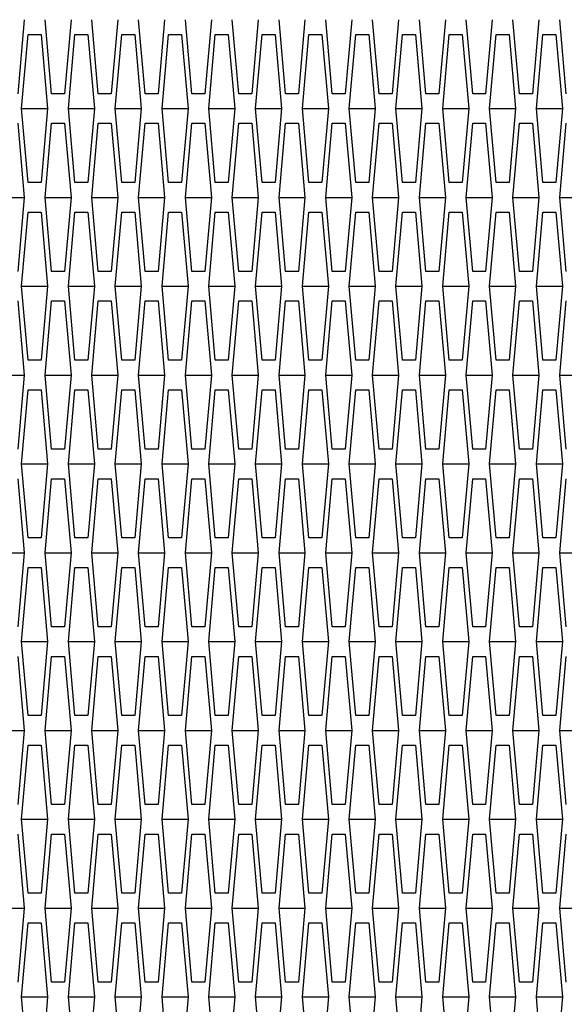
# Model space of a CAD drawing. Header units: millimetres. Extents: x 0 to 420, y 0 to 297.
# Tile 234 of 256: x 227.27 to 229.11, y 211.3 to 214.62. Entities that reach past the tile are written whole.
import ezdxf

# ---------------------------------------------------------------- set-up
doc = ezdxf.new("R2010")
doc.units = ezdxf.units.MM
doc.header["$LTSCALE"] = 23.1
doc.layers.get('0').update_dxf_attribs({"linetype": 'CONTINUOUS'})
doc.layers.add('DIM_PILOTEES', color=7, linetype='CONTINUOUS')
doc.styles.add('TEXTSTYLE_2', font='txt', dxfattribs={"width": 0.97619})
doc.styles.add('TEXTSTYLE_3', font='txt', dxfattribs={"width": 1.071429})
doc.styles.add('TEXTSTYLE_6', font='txt', dxfattribs={"width": 1.178571})
doc.dimstyles.new('DIMSTYLE_1', dxfattribs={"dimtxt": 2.5, "dimasz": 0.1875, "dimexe": 0.125, "dimexo": 0.0625, "dimgap": 1.25, "dimtad": 0, "dimtih": 1, "dimtoh": 1, "dimdsep": 46, "dimtxsty": 'TEXTSTYLE_2', "dimblk": '_FILLED', "dimblk1": '_FILLED', "dimblk2": '_FILLED', "dimcen": 0.09, "dimazin": 2, "dimtfac": 1, "dimtofl": 0, "dimtmove": 0, "dimatfit": 3, "dimldrblk": '_FILLED', "dimfxl": 1, "dimtolj": 1, "dimarcsym": 0})
doc.dimstyles.new('DIMSTYLE_2', dxfattribs={"dimtxt": 2.5, "dimasz": 0.1875, "dimexe": 0.125, "dimexo": 0.0625, "dimgap": 1.25, "dimtad": 0, "dimtih": 1, "dimtoh": 1, "dimdsep": 46, "dimtxsty": 'TEXTSTYLE_3', "dimblk": '_FILLED', "dimblk1": '_FILLED', "dimblk2": '_FILLED', "dimcen": 0.09, "dimazin": 2, "dimtfac": 1, "dimtofl": 0, "dimtmove": 0, "dimatfit": 3, "dimldrblk": '_FILLED', "dimfxl": 1, "dimtolj": 1, "dimarcsym": 0})
doc.dimstyles.new('DIMSTYLE_5', dxfattribs={"dimtxt": 2.5, "dimasz": 0.1875, "dimexe": 0.125, "dimexo": 0.0625, "dimgap": 1.25, "dimtad": 0, "dimtih": 1, "dimtoh": 1, "dimdsep": 46, "dimtxsty": 'TEXTSTYLE_6', "dimblk": '_FILLED', "dimblk1": '_FILLED', "dimblk2": '_FILLED', "dimcen": 0.09, "dimazin": 2, "dimtfac": 1, "dimtofl": 0, "dimtmove": 0, "dimatfit": 3, "dimldrblk": '_FILLED', "dimfxl": 1, "dimtolj": 1, "dimarcsym": 0})

# ---------------------------------------------------------------- blocks, each defined once
blk = doc.blocks.new('_FILLED')
at = {"color": 0, "linetype": 'BYBLOCK'}
blk.add_solid([(0, 0), (-1, 0.167), (-1, -0.167)], dxfattribs=at)
blk = doc.blocks.new('*D0')
at = {"layer": 'DIM_PILOTEES', "color": 2, "linetype": 'CONTINUOUS'}
for p, q in [((218.8808, 254.2086), (215.0951, 254.2086)), ((215.2201, 254.2086), (215.2201, 191.7537)), ((273.8528, 254.2086), (218.8808, 254.2086)), ((215.2201, 129.4471), (215.2201, 186.7537)), ((218.8808, 129.4471), (215.0951, 129.4471)), ((273.8782, 129.4471), (218.8808, 129.4471))]:
    blk.add_line(p, q, dxfattribs=at)
at = {"layer": 'DIM_PILOTEES', "color": 2, "linetype": 'CONTINUOUS', "xscale": 0.1875, "yscale": 0.1875, "zscale": 0.1875}
for p, rotation in [((215.2201, 254.2086), 90), ((215.2201, 129.4471), 270)]:
    blk.add_blockref('_FILLED', p, dxfattribs=dict(at, rotation=rotation))
at = {"layer": 'DIM_PILOTEES', "color": 2, "linetype": 'CONTINUOUS', "insert": (215.2201, 190.5037), "char_height": 2.5, "width": 10.982143, "attachment_point": 2, "line_spacing_factor": 0.9, "style": 'TEXTSTYLE_2'}
blk.add_mtext('{\\ftxt;\\W0.0001;\\H0.0001;\\~}{\\ftxt;\\W2.9285714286;\\H2.5; }{\\ftxt;\\W0.0001;\\H0.0001;\\~}', dxfattribs=at)
blk = doc.blocks.new('*D1')
at = {"layer": 'DIM_PILOTEES', "color": 2, "linetype": 'CONTINUOUS'}
for p, q in [((226.3883, 264.6125), (226.3883, 265.9875)), ((243.2945, 264.6125), (243.2945, 265.9875)), ((226.3883, 265.8625), (225.8883, 265.8625)), ((243.2945, 265.8625), (243.7945, 265.8625)), ((226.3883, 206.2157), (226.3883, 264.6125)), ((243.2945, 226.5584), (243.2945, 264.6125))]:
    blk.add_line(p, q, dxfattribs=at)
at = {"layer": 'DIM_PILOTEES', "color": 2, "linetype": 'CONTINUOUS', "xscale": 0.1875, "yscale": 0.1875, "zscale": 0.1875}
blk.add_blockref('_FILLED', (226.3883, 265.8625), dxfattribs=at)
at = {"layer": 'DIM_PILOTEES', "color": 2, "linetype": 'CONTINUOUS', "xscale": 0.1875, "yscale": 0.1875, "zscale": 0.1875, "rotation": 180}
blk.add_blockref('_FILLED', (243.2945, 265.8625), dxfattribs=at)
at = {"layer": 'DIM_PILOTEES', "color": 2, "linetype": 'CONTINUOUS', "insert": (235.5503, 267.1125), "char_height": 2.5, "width": 8.035714, "attachment_point": 2, "line_spacing_factor": 0.9, "style": 'TEXTSTYLE_3'}
blk.add_mtext('{\\ftxt;\\W0.0001;\\H0.0001;\\~}{\\ftxt;\\W2.1428571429;\\H2.5; }{\\ftxt;\\W0.0001;\\H0.0001;\\~}', dxfattribs=at)
blk = doc.blocks.new('*D8')
at = {"layer": 'DIM_PILOTEES', "color": 2, "linetype": 'CONTINUOUS'}
for p, q in [((226.3883, 276.7141), (226.3883, 278.0891)), ((276.2211, 276.7141), (276.2211, 278.0891)), ((226.3883, 277.9641), (248.9616, 277.9641)), ((276.2211, 277.9641), (257.3545, 277.9641)), ((226.3883, 206.2157), (226.3883, 276.7141)), ((276.2211, 241.6204), (276.2211, 276.7141))]:
    blk.add_line(p, q, dxfattribs=at)
at = {"layer": 'DIM_PILOTEES', "color": 2, "linetype": 'CONTINUOUS', "xscale": 0.1875, "yscale": 0.1875, "zscale": 0.1875, "rotation": 180}
blk.add_blockref('_FILLED', (226.3883, 277.9641), dxfattribs=at)
at = {"layer": 'DIM_PILOTEES', "color": 2, "linetype": 'CONTINUOUS', "xscale": 0.1875, "yscale": 0.1875, "zscale": 0.1875}
blk.add_blockref('_FILLED', (276.2211, 277.9641), dxfattribs=at)
at = {"layer": 'DIM_PILOTEES', "color": 2, "linetype": 'CONTINUOUS', "insert": (253.158, 279.2141), "char_height": 2.5, "width": 8.839286, "attachment_point": 2, "line_spacing_factor": 0.9, "style": 'TEXTSTYLE_6'}
blk.add_mtext('{\\ftxt;\\W0.0001;\\H0.0001;\\~}{\\ftxt;\\W2.3571428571;\\H2.5; }{\\ftxt;\\W0.0001;\\H0.0001;\\~}', dxfattribs=at)

msp = doc.modelspace()

# ---------------------------------------------------------------- linework, layer by layer
at = {"color": 3, "linetype": 'CONTINUOUS'}
for p, q in [((227.2878, 214.622), (227.2658, 214.372)), ((227.38, 214.372), (227.358, 214.622)), ((227.4459, 214.622), (227.4239, 214.372)), ((227.5381, 214.372), (227.5161, 214.622)), ((227.604, 214.622), (227.582, 214.372)), ((227.6962, 214.372), (227.6742, 214.622)), ((227.7621, 214.622), (227.7401, 214.372)), ((227.8543, 214.372), (227.8323, 214.622)), ((227.9201, 214.622), (227.8982, 214.372)), ((228.0124, 214.372), (227.9904, 214.622)), ((228.0782, 214.622), (228.0563, 214.372)), ((228.1705, 214.372), (228.1485, 214.622)), ((228.2363, 214.622), (228.2144, 214.372)), ((228.3286, 214.372), (228.3066, 214.622)), ((228.3944, 214.622), (228.3725, 214.372)), ((228.4866, 214.372), (228.4647, 214.622)), ((228.5525, 214.622), (228.5306, 214.372)), ((228.6447, 214.372), (228.6228, 214.622)), ((228.7106, 214.622), (228.6886, 214.372)), ((228.8028, 214.372), (228.7809, 214.622)), ((228.8687, 214.622), (228.8467, 214.372)), ((228.9609, 214.372), (228.939, 214.622)), ((229.0268, 214.622), (229.0048, 214.372)), ((229.119, 214.372), (229.097, 214.622)), ((227.279, 214.322), (227.301, 214.572)), ((227.301, 214.572), (227.3449, 214.572)), ((227.3449, 214.572), (227.3668, 214.322)), ((227.4371, 214.322), (227.459, 214.572)), ((227.459, 214.572), (227.503, 214.572)), ((227.503, 214.572), (227.5249, 214.322)), ((227.5952, 214.322), (227.6171, 214.572)), ((227.6171, 214.572), (227.6611, 214.572)), ((227.6611, 214.572), (227.683, 214.322)), ((227.7533, 214.322), (227.7752, 214.572)), ((227.7752, 214.572), (227.8191, 214.572)), ((227.8191, 214.572), (227.8411, 214.322)), ((227.9114, 214.322), (227.9333, 214.572)), ((227.9333, 214.572), (227.9772, 214.572)), ((227.9772, 214.572), (227.9992, 214.322)), ((228.0695, 214.322), (228.0914, 214.572)), ((228.0914, 214.572), (228.1353, 214.572)), ((228.1353, 214.572), (228.1573, 214.322)), ((228.2275, 214.322), (228.2495, 214.572)), ((228.2495, 214.572), (228.2934, 214.572)), ((228.2934, 214.572), (228.3154, 214.322)), ((228.3856, 214.322), (228.4076, 214.572)), ((228.4076, 214.572), (228.4515, 214.572)), ((228.4515, 214.572), (228.4735, 214.322)), ((228.5437, 214.322), (228.5657, 214.572)), ((228.5657, 214.572), (228.6096, 214.572)), ((228.6096, 214.572), (228.6316, 214.322)), ((228.7018, 214.322), (228.7238, 214.572)), ((228.7238, 214.572), (228.7677, 214.572)), ((228.7677, 214.572), (228.7897, 214.322)), ((228.8599, 214.322), (228.8819, 214.572)), ((228.8819, 214.572), (228.9258, 214.572)), ((228.9258, 214.572), (228.9477, 214.322)), ((229.018, 214.322), (229.04, 214.572)), ((229.04, 214.572), (229.0839, 214.572)), ((229.0839, 214.572), (229.1058, 214.322)), ((227.4239, 214.372), (227.38, 214.372)), ((227.582, 214.372), (227.5381, 214.372)), ((227.7401, 214.372), (227.6962, 214.372)), ((227.8982, 214.372), (227.8543, 214.372)), ((228.0563, 214.372), (228.0124, 214.372)), ((228.2144, 214.372), (228.1705, 214.372)), ((228.3725, 214.372), (228.3286, 214.372)), ((228.5306, 214.372), (228.4866, 214.372)), ((228.6886, 214.372), (228.6447, 214.372)), ((228.8467, 214.372), (228.8028, 214.372)), ((229.0048, 214.372), (228.9609, 214.372)), ((227.301, 214.072), (227.279, 214.322)), ((227.3668, 214.322), (227.3449, 214.072)), ((227.459, 214.072), (227.4371, 214.322)), ((227.5249, 214.322), (227.503, 214.072)), ((227.6171, 214.072), (227.5952, 214.322)), ((227.683, 214.322), (227.6611, 214.072)), ((227.7752, 214.072), (227.7533, 214.322)), ((227.8411, 214.322), (227.8191, 214.072)), ((227.9333, 214.072), (227.9114, 214.322)), ((227.9992, 214.322), (227.9772, 214.072)), ((228.0914, 214.072), (228.0695, 214.322)), ((228.1573, 214.322), (228.1353, 214.072)), ((228.2495, 214.072), (228.2275, 214.322)), ((228.3154, 214.322), (228.2934, 214.072)), ((228.4076, 214.072), (228.3856, 214.322)), ((228.4735, 214.322), (228.4515, 214.072)), ((228.5657, 214.072), (228.5437, 214.322)), ((228.6316, 214.322), (228.6096, 214.072)), ((228.7238, 214.072), (228.7018, 214.322)), ((228.7897, 214.322), (228.7677, 214.072)), ((228.8819, 214.072), (228.8599, 214.322)), ((228.9477, 214.322), (228.9258, 214.072)), ((229.04, 214.072), (229.018, 214.322)), ((229.1058, 214.322), (229.0839, 214.072)), ((227.2658, 214.272), (227.2878, 214.022)), ((227.358, 214.022), (227.38, 214.272)), ((227.38, 214.272), (227.4239, 214.272)), ((227.4239, 214.272), (227.4459, 214.022)), ((227.5161, 214.022), (227.5381, 214.272)), ((227.5381, 214.272), (227.582, 214.272)), ((227.582, 214.272), (227.604, 214.022)), ((227.6742, 214.022), (227.6962, 214.272)), ((227.6962, 214.272), (227.7401, 214.272)), ((227.7401, 214.272), (227.7621, 214.022)), ((227.8323, 214.022), (227.8543, 214.272)), ((227.8543, 214.272), (227.8982, 214.272)), ((227.8982, 214.272), (227.9201, 214.022)), ((227.9904, 214.022), (228.0124, 214.272)), ((228.0124, 214.272), (228.0563, 214.272)), ((228.0563, 214.272), (228.0782, 214.022)), ((228.1485, 214.022), (228.1705, 214.272)), ((228.1705, 214.272), (228.2144, 214.272)), ((228.2144, 214.272), (228.2363, 214.022)), ((228.3066, 214.022), (228.3286, 214.272)), ((228.3286, 214.272), (228.3725, 214.272)), ((228.3725, 214.272), (228.3944, 214.022)), ((228.4647, 214.022), (228.4866, 214.272)), ((228.4866, 214.272), (228.5306, 214.272)), ((228.5306, 214.272), (228.5525, 214.022)), ((228.6228, 214.022), (228.6447, 214.272)), ((228.6447, 214.272), (228.6886, 214.272)), ((228.6886, 214.272), (228.7106, 214.022)), ((228.7809, 214.022), (228.8028, 214.272)), ((228.8028, 214.272), (228.8467, 214.272)), ((228.8467, 214.272), (228.8687, 214.022)), ((228.939, 214.022), (228.9609, 214.272)), ((228.9609, 214.272), (229.0048, 214.272)), ((229.0048, 214.272), (229.0268, 214.022)), ((229.097, 214.022), (229.119, 214.272)), ((227.3449, 214.072), (227.301, 214.072)), ((227.503, 214.072), (227.459, 214.072)), ((227.6611, 214.072), (227.6171, 214.072)), ((227.8191, 214.072), (227.7752, 214.072)), ((227.9772, 214.072), (227.9333, 214.072)), ((228.1353, 214.072), (228.0914, 214.072)), ((228.2934, 214.072), (228.2495, 214.072)), ((228.4515, 214.072), (228.4076, 214.072)), ((228.6096, 214.072), (228.5657, 214.072)), ((228.7677, 214.072), (228.7238, 214.072)), ((228.9258, 214.072), (228.8819, 214.072)), ((229.0839, 214.072), (229.04, 214.072)), ((227.2878, 214.022), (227.2658, 213.772)), ((227.38, 213.772), (227.358, 214.022)), ((227.4459, 214.022), (227.4239, 213.772)), ((227.5381, 213.772), (227.5161, 214.022)), ((227.604, 214.022), (227.582, 213.772)), ((227.6962, 213.772), (227.6742, 214.022)), ((227.7621, 214.022), (227.7401, 213.772)), ((227.8543, 213.772), (227.8323, 214.022)), ((227.9201, 214.022), (227.8982, 213.772)), ((228.0124, 213.772), (227.9904, 214.022)), ((228.0782, 214.022), (228.0563, 213.772)), ((228.1705, 213.772), (228.1485, 214.022)), ((228.2363, 214.022), (228.2144, 213.772)), ((228.3286, 213.772), (228.3066, 214.022)), ((228.3944, 214.022), (228.3725, 213.772)), ((228.4866, 213.772), (228.4647, 214.022)), ((228.5525, 214.022), (228.5306, 213.772)), ((228.6447, 213.772), (228.6228, 214.022)), ((228.7106, 214.022), (228.6886, 213.772)), ((228.8028, 213.772), (228.7809, 214.022)), ((228.8687, 214.022), (228.8467, 213.772)), ((228.9609, 213.772), (228.939, 214.022)), ((229.0268, 214.022), (229.0048, 213.772)), ((229.119, 213.772), (229.097, 214.022)), ((227.279, 213.722), (227.301, 213.972)), ((227.301, 213.972), (227.3449, 213.972)), ((227.3449, 213.972), (227.3668, 213.722)), ((227.4371, 213.722), (227.459, 213.972)), ((227.459, 213.972), (227.503, 213.972)), ((227.503, 213.972), (227.5249, 213.722)), ((227.5952, 213.722), (227.6171, 213.972)), ((227.6171, 213.972), (227.6611, 213.972)), ((227.6611, 213.972), (227.683, 213.722)), ((227.7533, 213.722), (227.7752, 213.972)), ((227.7752, 213.972), (227.8191, 213.972)), ((227.8191, 213.972), (227.8411, 213.722)), ((227.9114, 213.722), (227.9333, 213.972)), ((227.9333, 213.972), (227.9772, 213.972)), ((227.9772, 213.972), (227.9992, 213.722)), ((228.0695, 213.722), (228.0914, 213.972)), ((228.0914, 213.972), (228.1353, 213.972)), ((228.1353, 213.972), (228.1573, 213.722)), ((228.2275, 213.722), (228.2495, 213.972)), ((228.2495, 213.972), (228.2934, 213.972)), ((228.2934, 213.972), (228.3154, 213.722)), ((228.3856, 213.722), (228.4076, 213.972)), ((228.4076, 213.972), (228.4515, 213.972)), ((228.4515, 213.972), (228.4735, 213.722)), ((228.5437, 213.722), (228.5657, 213.972)), ((228.5657, 213.972), (228.6096, 213.972)), ((228.6096, 213.972), (228.6316, 213.722)), ((228.7018, 213.722), (228.7238, 213.972)), ((228.7238, 213.972), (228.7677, 213.972)), ((228.7677, 213.972), (228.7897, 213.722)), ((228.8599, 213.722), (228.8819, 213.972)), ((228.8819, 213.972), (228.9258, 213.972)), ((228.9258, 213.972), (228.9477, 213.722)), ((229.018, 213.722), (229.04, 213.972)), ((229.04, 213.972), (229.0839, 213.972)), ((229.0839, 213.972), (229.1058, 213.722)), ((227.4239, 213.772), (227.38, 213.772)), ((227.582, 213.772), (227.5381, 213.772)), ((227.7401, 213.772), (227.6962, 213.772)), ((227.8982, 213.772), (227.8543, 213.772)), ((228.0563, 213.772), (228.0124, 213.772)), ((228.2144, 213.772), (228.1705, 213.772)), ((228.3725, 213.772), (228.3286, 213.772)), ((228.5306, 213.772), (228.4866, 213.772)), ((228.6886, 213.772), (228.6447, 213.772)), ((228.8467, 213.772), (228.8028, 213.772)), ((229.0048, 213.772), (228.9609, 213.772)), ((227.301, 213.472), (227.279, 213.722)), ((227.3668, 213.722), (227.3449, 213.472)), ((227.459, 213.472), (227.4371, 213.722)), ((227.5249, 213.722), (227.503, 213.472)), ((227.6171, 213.472), (227.5952, 213.722)), ((227.683, 213.722), (227.6611, 213.472)), ((227.7752, 213.472), (227.7533, 213.722)), ((227.8411, 213.722), (227.8191, 213.472)), ((227.9333, 213.472), (227.9114, 213.722)), ((227.9992, 213.722), (227.9772, 213.472)), ((228.0914, 213.472), (228.0695, 213.722)), ((228.1573, 213.722), (228.1353, 213.472)), ((228.2495, 213.472), (228.2275, 213.722)), ((228.3154, 213.722), (228.2934, 213.472)), ((228.4076, 213.472), (228.3856, 213.722)), ((228.4735, 213.722), (228.4515, 213.472)), ((228.5657, 213.472), (228.5437, 213.722)), ((228.6316, 213.722), (228.6096, 213.472)), ((228.7238, 213.472), (228.7018, 213.722)), ((228.7897, 213.722), (228.7677, 213.472)), ((228.8819, 213.472), (228.8599, 213.722)), ((228.9477, 213.722), (228.9258, 213.472)), ((229.04, 213.472), (229.018, 213.722)), ((229.1058, 213.722), (229.0839, 213.472)), ((227.2658, 213.672), (227.2878, 213.422)), ((227.358, 213.422), (227.38, 213.672)), ((227.38, 213.672), (227.4239, 213.672)), ((227.4239, 213.672), (227.4459, 213.422)), ((227.5161, 213.422), (227.5381, 213.672)), ((227.5381, 213.672), (227.582, 213.672)), ((227.582, 213.672), (227.604, 213.422)), ((227.6742, 213.422), (227.6962, 213.672)), ((227.6962, 213.672), (227.7401, 213.672)), ((227.7401, 213.672), (227.7621, 213.422)), ((227.8323, 213.422), (227.8543, 213.672)), ((227.8543, 213.672), (227.8982, 213.672)), ((227.8982, 213.672), (227.9201, 213.422)), ((227.9904, 213.422), (228.0124, 213.672)), ((228.0124, 213.672), (228.0563, 213.672)), ((228.0563, 213.672), (228.0782, 213.422)), ((228.1485, 213.422), (228.1705, 213.672)), ((228.1705, 213.672), (228.2144, 213.672)), ((228.2144, 213.672), (228.2363, 213.422)), ((228.3066, 213.422), (228.3286, 213.672)), ((228.3286, 213.672), (228.3725, 213.672)), ((228.3725, 213.672), (228.3944, 213.422)), ((228.4647, 213.422), (228.4866, 213.672)), ((228.4866, 213.672), (228.5306, 213.672)), ((228.5306, 213.672), (228.5525, 213.422)), ((228.6228, 213.422), (228.6447, 213.672)), ((228.6447, 213.672), (228.6886, 213.672)), ((228.6886, 213.672), (228.7106, 213.422)), ((228.7809, 213.422), (228.8028, 213.672)), ((228.8028, 213.672), (228.8467, 213.672)), ((228.8467, 213.672), (228.8687, 213.422)), ((228.939, 213.422), (228.9609, 213.672)), ((228.9609, 213.672), (229.0048, 213.672)), ((229.0048, 213.672), (229.0268, 213.422)), ((229.097, 213.422), (229.119, 213.672)), ((227.3449, 213.472), (227.301, 213.472)), ((227.503, 213.472), (227.459, 213.472)), ((227.6611, 213.472), (227.6171, 213.472)), ((227.8191, 213.472), (227.7752, 213.472)), ((227.9772, 213.472), (227.9333, 213.472)), ((228.1353, 213.472), (228.0914, 213.472)), ((228.2934, 213.472), (228.2495, 213.472)), ((228.4515, 213.472), (228.4076, 213.472)), ((228.6096, 213.472), (228.5657, 213.472)), ((228.7677, 213.472), (228.7238, 213.472)), ((228.9258, 213.472), (228.8819, 213.472)), ((229.0839, 213.472), (229.04, 213.472)), ((227.2878, 213.422), (227.2658, 213.172)), ((227.38, 213.172), (227.358, 213.422)), ((227.4459, 213.422), (227.4239, 213.172)), ((227.5381, 213.172), (227.5161, 213.422)), ((227.604, 213.422), (227.582, 213.172)), ((227.6962, 213.172), (227.6742, 213.422)), ((227.7621, 213.422), (227.7401, 213.172)), ((227.8543, 213.172), (227.8323, 213.422)), ((227.9201, 213.422), (227.8982, 213.172)), ((228.0124, 213.172), (227.9904, 213.422)), ((228.0782, 213.422), (228.0563, 213.172)), ((228.1705, 213.172), (228.1485, 213.422)), ((228.2363, 213.422), (228.2144, 213.172)), ((228.3286, 213.172), (228.3066, 213.422)), ((228.3944, 213.422), (228.3725, 213.172)), ((228.4866, 213.172), (228.4647, 213.422)), ((228.5525, 213.422), (228.5306, 213.172)), ((228.6447, 213.172), (228.6228, 213.422)), ((228.7106, 213.422), (228.6886, 213.172)), ((228.8028, 213.172), (228.7809, 213.422)), ((228.8687, 213.422), (228.8467, 213.172)), ((228.9609, 213.172), (228.939, 213.422)), ((229.0268, 213.422), (229.0048, 213.172)), ((229.119, 213.172), (229.097, 213.422)), ((227.279, 213.122), (227.301, 213.372)), ((227.301, 213.372), (227.3449, 213.372)), ((227.3449, 213.372), (227.3668, 213.122)), ((227.4371, 213.122), (227.459, 213.372)), ((227.459, 213.372), (227.503, 213.372)), ((227.503, 213.372), (227.5249, 213.122)), ((227.5952, 213.122), (227.6171, 213.372)), ((227.6171, 213.372), (227.6611, 213.372)), ((227.6611, 213.372), (227.683, 213.122)), ((227.7533, 213.122), (227.7752, 213.372)), ((227.7752, 213.372), (227.8191, 213.372)), ((227.8191, 213.372), (227.8411, 213.122)), ((227.9114, 213.122), (227.9333, 213.372)), ((227.9333, 213.372), (227.9772, 213.372)), ((227.9772, 213.372), (227.9992, 213.122)), ((228.0695, 213.122), (228.0914, 213.372)), ((228.0914, 213.372), (228.1353, 213.372)), ((228.1353, 213.372), (228.1573, 213.122)), ((228.2275, 213.122), (228.2495, 213.372)), ((228.2495, 213.372), (228.2934, 213.372)), ((228.2934, 213.372), (228.3154, 213.122)), ((228.3856, 213.122), (228.4076, 213.372)), ((228.4076, 213.372), (228.4515, 213.372)), ((228.4515, 213.372), (228.4735, 213.122)), ((228.5437, 213.122), (228.5657, 213.372)), ((228.5657, 213.372), (228.6096, 213.372)), ((228.6096, 213.372), (228.6316, 213.122)), ((228.7018, 213.122), (228.7238, 213.372)), ((228.7238, 213.372), (228.7677, 213.372)), ((228.7677, 213.372), (228.7897, 213.122)), ((228.8599, 213.122), (228.8819, 213.372)), ((228.8819, 213.372), (228.9258, 213.372)), ((228.9258, 213.372), (228.9477, 213.122)), ((229.018, 213.122), (229.04, 213.372)), ((229.04, 213.372), (229.0839, 213.372)), ((229.0839, 213.372), (229.1058, 213.122)), ((227.4239, 213.172), (227.38, 213.172)), ((227.582, 213.172), (227.5381, 213.172)), ((227.7401, 213.172), (227.6962, 213.172)), ((227.8982, 213.172), (227.8543, 213.172)), ((228.0563, 213.172), (228.0124, 213.172)), ((228.2144, 213.172), (228.1705, 213.172)), ((228.3725, 213.172), (228.3286, 213.172)), ((228.5306, 213.172), (228.4866, 213.172)), ((228.6886, 213.172), (228.6447, 213.172)), ((228.8467, 213.172), (228.8028, 213.172)), ((229.0048, 213.172), (228.9609, 213.172)), ((227.301, 212.872), (227.279, 213.122)), ((227.3668, 213.122), (227.3449, 212.872)), ((227.459, 212.872), (227.4371, 213.122)), ((227.5249, 213.122), (227.503, 212.872)), ((227.6171, 212.872), (227.5952, 213.122)), ((227.683, 213.122), (227.6611, 212.872)), ((227.7752, 212.872), (227.7533, 213.122)), ((227.8411, 213.122), (227.8191, 212.872)), ((227.9333, 212.872), (227.9114, 213.122)), ((227.9992, 213.122), (227.9772, 212.872)), ((228.0914, 212.872), (228.0695, 213.122)), ((228.1573, 213.122), (228.1353, 212.872)), ((228.2495, 212.872), (228.2275, 213.122)), ((228.3154, 213.122), (228.2934, 212.872)), ((228.4076, 212.872), (228.3856, 213.122)), ((228.4735, 213.122), (228.4515, 212.872)), ((228.5657, 212.872), (228.5437, 213.122)), ((228.6316, 213.122), (228.6096, 212.872)), ((228.7238, 212.872), (228.7018, 213.122)), ((228.7897, 213.122), (228.7677, 212.872)), ((228.8819, 212.872), (228.8599, 213.122)), ((228.9477, 213.122), (228.9258, 212.872)), ((229.04, 212.872), (229.018, 213.122)), ((229.1058, 213.122), (229.0839, 212.872)), ((227.2658, 213.072), (227.2878, 212.822)), ((227.358, 212.822), (227.38, 213.072)), ((227.38, 213.072), (227.4239, 213.072)), ((227.4239, 213.072), (227.4459, 212.822)), ((227.5161, 212.822), (227.5381, 213.072)), ((227.5381, 213.072), (227.582, 213.072)), ((227.582, 213.072), (227.604, 212.822)), ((227.6742, 212.822), (227.6962, 213.072)), ((227.6962, 213.072), (227.7401, 213.072)), ((227.7401, 213.072), (227.7621, 212.822)), ((227.8323, 212.822), (227.8543, 213.072)), ((227.8543, 213.072), (227.8982, 213.072)), ((227.8982, 213.072), (227.9201, 212.822)), ((227.9904, 212.822), (228.0124, 213.072)), ((228.0124, 213.072), (228.0563, 213.072)), ((228.0563, 213.072), (228.0782, 212.822)), ((228.1485, 212.822), (228.1705, 213.072)), ((228.1705, 213.072), (228.2144, 213.072)), ((228.2144, 213.072), (228.2363, 212.822)), ((228.3066, 212.822), (228.3286, 213.072)), ((228.3286, 213.072), (228.3725, 213.072)), ((228.3725, 213.072), (228.3944, 212.822)), ((228.4647, 212.822), (228.4866, 213.072)), ((228.4866, 213.072), (228.5306, 213.072)), ((228.5306, 213.072), (228.5525, 212.822)), ((228.6228, 212.822), (228.6447, 213.072)), ((228.6447, 213.072), (228.6886, 213.072)), ((228.6886, 213.072), (228.7106, 212.822)), ((228.7809, 212.822), (228.8028, 213.072)), ((228.8028, 213.072), (228.8467, 213.072)), ((228.8467, 213.072), (228.8687, 212.822)), ((228.939, 212.822), (228.9609, 213.072)), ((228.9609, 213.072), (229.0048, 213.072)), ((229.0048, 213.072), (229.0268, 212.822)), ((229.097, 212.822), (229.119, 213.072)), ((227.3449, 212.872), (227.301, 212.872)), ((227.503, 212.872), (227.459, 212.872)), ((227.6611, 212.872), (227.6171, 212.872)), ((227.8191, 212.872), (227.7752, 212.872)), ((227.9772, 212.872), (227.9333, 212.872)), ((228.1353, 212.872), (228.0914, 212.872)), ((228.2934, 212.872), (228.2495, 212.872)), ((228.4515, 212.872), (228.4076, 212.872)), ((228.6096, 212.872), (228.5657, 212.872)), ((228.7677, 212.872), (228.7238, 212.872)), ((228.9258, 212.872), (228.8819, 212.872)), ((229.0839, 212.872), (229.04, 212.872)), ((227.2878, 212.822), (227.2658, 212.572)), ((227.38, 212.572), (227.358, 212.822)), ((227.4459, 212.822), (227.4239, 212.572)), ((227.5381, 212.572), (227.5161, 212.822)), ((227.604, 212.822), (227.582, 212.572)), ((227.6962, 212.572), (227.6742, 212.822)), ((227.7621, 212.822), (227.7401, 212.572)), ((227.8543, 212.572), (227.8323, 212.822)), ((227.9201, 212.822), (227.8982, 212.572)), ((228.0124, 212.572), (227.9904, 212.822)), ((228.0782, 212.822), (228.0563, 212.572)), ((228.1705, 212.572), (228.1485, 212.822)), ((228.2363, 212.822), (228.2144, 212.572)), ((228.3286, 212.572), (228.3066, 212.822)), ((228.3944, 212.822), (228.3725, 212.572)), ((228.4866, 212.572), (228.4647, 212.822)), ((228.5525, 212.822), (228.5306, 212.572)), ((228.6447, 212.572), (228.6228, 212.822)), ((228.7106, 212.822), (228.6886, 212.572)), ((228.8028, 212.572), (228.7809, 212.822)), ((228.8687, 212.822), (228.8467, 212.572)), ((228.9609, 212.572), (228.939, 212.822)), ((229.0268, 212.822), (229.0048, 212.572)), ((229.119, 212.572), (229.097, 212.822)), ((227.279, 212.522), (227.301, 212.772)), ((227.301, 212.772), (227.3449, 212.772)), ((227.3449, 212.772), (227.3668, 212.522)), ((227.4371, 212.522), (227.459, 212.772)), ((227.459, 212.772), (227.503, 212.772)), ((227.503, 212.772), (227.5249, 212.522)), ((227.5952, 212.522), (227.6171, 212.772)), ((227.6171, 212.772), (227.6611, 212.772)), ((227.6611, 212.772), (227.683, 212.522)), ((227.7533, 212.522), (227.7752, 212.772)), ((227.7752, 212.772), (227.8191, 212.772)), ((227.8191, 212.772), (227.8411, 212.522)), ((227.9114, 212.522), (227.9333, 212.772)), ((227.9333, 212.772), (227.9772, 212.772)), ((227.9772, 212.772), (227.9992, 212.522)), ((228.0695, 212.522), (228.0914, 212.772)), ((228.0914, 212.772), (228.1353, 212.772)), ((228.1353, 212.772), (228.1573, 212.522)), ((228.2275, 212.522), (228.2495, 212.772)), ((228.2495, 212.772), (228.2934, 212.772)), ((228.2934, 212.772), (228.3154, 212.522)), ((228.3856, 212.522), (228.4076, 212.772)), ((228.4076, 212.772), (228.4515, 212.772)), ((228.4515, 212.772), (228.4735, 212.522)), ((228.5437, 212.522), (228.5657, 212.772)), ((228.5657, 212.772), (228.6096, 212.772)), ((228.6096, 212.772), (228.6316, 212.522)), ((228.7018, 212.522), (228.7238, 212.772)), ((228.7238, 212.772), (228.7677, 212.772)), ((228.7677, 212.772), (228.7897, 212.522)), ((228.8599, 212.522), (228.8819, 212.772)), ((228.8819, 212.772), (228.9258, 212.772)), ((228.9258, 212.772), (228.9477, 212.522)), ((229.018, 212.522), (229.04, 212.772)), ((229.04, 212.772), (229.0839, 212.772)), ((229.0839, 212.772), (229.1058, 212.522)), ((227.4239, 212.572), (227.38, 212.572)), ((227.582, 212.572), (227.5381, 212.572)), ((227.7401, 212.572), (227.6962, 212.572)), ((227.8982, 212.572), (227.8543, 212.572)), ((228.0563, 212.572), (228.0124, 212.572)), ((228.2144, 212.572), (228.1705, 212.572)), ((228.3725, 212.572), (228.3286, 212.572)), ((228.5306, 212.572), (228.4866, 212.572)), ((228.6886, 212.572), (228.6447, 212.572)), ((228.8467, 212.572), (228.8028, 212.572)), ((229.0048, 212.572), (228.9609, 212.572)), ((227.301, 212.272), (227.279, 212.522)), ((227.3668, 212.522), (227.3449, 212.272)), ((227.459, 212.272), (227.4371, 212.522)), ((227.5249, 212.522), (227.503, 212.272)), ((227.6171, 212.272), (227.5952, 212.522)), ((227.683, 212.522), (227.6611, 212.272)), ((227.7752, 212.272), (227.7533, 212.522)), ((227.8411, 212.522), (227.8191, 212.272)), ((227.9333, 212.272), (227.9114, 212.522)), ((227.9992, 212.522), (227.9772, 212.272)), ((228.0914, 212.272), (228.0695, 212.522)), ((228.1573, 212.522), (228.1353, 212.272)), ((228.2495, 212.272), (228.2275, 212.522)), ((228.3154, 212.522), (228.2934, 212.272)), ((228.4076, 212.272), (228.3856, 212.522)), ((228.4735, 212.522), (228.4515, 212.272)), ((228.5657, 212.272), (228.5437, 212.522)), ((228.6316, 212.522), (228.6096, 212.272)), ((228.7238, 212.272), (228.7018, 212.522)), ((228.7897, 212.522), (228.7677, 212.272)), ((228.8819, 212.272), (228.8599, 212.522)), ((228.9477, 212.522), (228.9258, 212.272)), ((229.04, 212.272), (229.018, 212.522)), ((229.1058, 212.522), (229.0839, 212.272)), ((227.2658, 212.472), (227.2878, 212.222)), ((227.358, 212.222), (227.38, 212.472)), ((227.38, 212.472), (227.4239, 212.472)), ((227.4239, 212.472), (227.4459, 212.222)), ((227.5161, 212.222), (227.5381, 212.472)), ((227.5381, 212.472), (227.582, 212.472)), ((227.582, 212.472), (227.604, 212.222)), ((227.6742, 212.222), (227.6962, 212.472)), ((227.6962, 212.472), (227.7401, 212.472)), ((227.7401, 212.472), (227.7621, 212.222)), ((227.8323, 212.222), (227.8543, 212.472)), ((227.8543, 212.472), (227.8982, 212.472)), ((227.8982, 212.472), (227.9201, 212.222)), ((227.9904, 212.222), (228.0124, 212.472)), ((228.0124, 212.472), (228.0563, 212.472)), ((228.0563, 212.472), (228.0782, 212.222)), ((228.1485, 212.222), (228.1705, 212.472)), ((228.1705, 212.472), (228.2144, 212.472)), ((228.2144, 212.472), (228.2363, 212.222)), ((228.3066, 212.222), (228.3286, 212.472)), ((228.3286, 212.472), (228.3725, 212.472)), ((228.3725, 212.472), (228.3944, 212.222)), ((228.4647, 212.222), (228.4866, 212.472)), ((228.4866, 212.472), (228.5306, 212.472)), ((228.5306, 212.472), (228.5525, 212.222)), ((228.6228, 212.222), (228.6447, 212.472)), ((228.6447, 212.472), (228.6886, 212.472)), ((228.6886, 212.472), (228.7106, 212.222)), ((228.7809, 212.222), (228.8028, 212.472)), ((228.8028, 212.472), (228.8467, 212.472)), ((228.8467, 212.472), (228.8687, 212.222)), ((228.939, 212.222), (228.9609, 212.472)), ((228.9609, 212.472), (229.0048, 212.472)), ((229.0048, 212.472), (229.0268, 212.222)), ((229.097, 212.222), (229.119, 212.472)), ((227.3449, 212.272), (227.301, 212.272)), ((227.503, 212.272), (227.459, 212.272)), ((227.6611, 212.272), (227.6171, 212.272)), ((227.8191, 212.272), (227.7752, 212.272)), ((227.9772, 212.272), (227.9333, 212.272)), ((228.1353, 212.272), (228.0914, 212.272)), ((228.2934, 212.272), (228.2495, 212.272)), ((228.4515, 212.272), (228.4076, 212.272)), ((228.6096, 212.272), (228.5657, 212.272)), ((228.7677, 212.272), (228.7238, 212.272)), ((228.9258, 212.272), (228.8819, 212.272)), ((229.0839, 212.272), (229.04, 212.272)), ((227.2878, 212.222), (227.2658, 211.972)), ((227.38, 211.972), (227.358, 212.222)), ((227.4459, 212.222), (227.4239, 211.972)), ((227.5381, 211.972), (227.5161, 212.222)), ((227.604, 212.222), (227.582, 211.972)), ((227.6962, 211.972), (227.6742, 212.222)), ((227.7621, 212.222), (227.7401, 211.972)), ((227.8543, 211.972), (227.8323, 212.222)), ((227.9201, 212.222), (227.8982, 211.972)), ((228.0124, 211.972), (227.9904, 212.222)), ((228.0782, 212.222), (228.0563, 211.972)), ((228.1705, 211.972), (228.1485, 212.222)), ((228.2363, 212.222), (228.2144, 211.972)), ((228.3286, 211.972), (228.3066, 212.222)), ((228.3944, 212.222), (228.3725, 211.972)), ((228.4866, 211.972), (228.4647, 212.222)), ((228.5525, 212.222), (228.5306, 211.972)), ((228.6447, 211.972), (228.6228, 212.222)), ((228.7106, 212.222), (228.6886, 211.972)), ((228.8028, 211.972), (228.7809, 212.222)), ((228.8687, 212.222), (228.8467, 211.972)), ((228.9609, 211.972), (228.939, 212.222)), ((229.0268, 212.222), (229.0048, 211.972)), ((229.119, 211.972), (229.097, 212.222)), ((227.279, 211.922), (227.301, 212.172)), ((227.301, 212.172), (227.3449, 212.172)), ((227.3449, 212.172), (227.3668, 211.922)), ((227.4371, 211.922), (227.459, 212.172)), ((227.459, 212.172), (227.503, 212.172)), ((227.503, 212.172), (227.5249, 211.922)), ((227.5952, 211.922), (227.6171, 212.172)), ((227.6171, 212.172), (227.6611, 212.172)), ((227.6611, 212.172), (227.683, 211.922)), ((227.7533, 211.922), (227.7752, 212.172)), ((227.7752, 212.172), (227.8191, 212.172)), ((227.8191, 212.172), (227.8411, 211.922)), ((227.9114, 211.922), (227.9333, 212.172)), ((227.9333, 212.172), (227.9772, 212.172)), ((227.9772, 212.172), (227.9992, 211.922)), ((228.0695, 211.922), (228.0914, 212.172)), ((228.0914, 212.172), (228.1353, 212.172)), ((228.1353, 212.172), (228.1573, 211.922)), ((228.2275, 211.922), (228.2495, 212.172)), ((228.2495, 212.172), (228.2934, 212.172)), ((228.2934, 212.172), (228.3154, 211.922)), ((228.3856, 211.922), (228.4076, 212.172)), ((228.4076, 212.172), (228.4515, 212.172)), ((228.4515, 212.172), (228.4735, 211.922)), ((228.5437, 211.922), (228.5657, 212.172)), ((228.5657, 212.172), (228.6096, 212.172)), ((228.6096, 212.172), (228.6316, 211.922)), ((228.7018, 211.922), (228.7238, 212.172)), ((228.7238, 212.172), (228.7677, 212.172)), ((228.7677, 212.172), (228.7897, 211.922)), ((228.8599, 211.922), (228.8819, 212.172)), ((228.8819, 212.172), (228.9258, 212.172)), ((228.9258, 212.172), (228.9477, 211.922)), ((229.018, 211.922), (229.04, 212.172)), ((229.04, 212.172), (229.0839, 212.172)), ((229.0839, 212.172), (229.1058, 211.922)), ((227.4239, 211.972), (227.38, 211.972)), ((227.582, 211.972), (227.5381, 211.972)), ((227.7401, 211.972), (227.6962, 211.972)), ((227.8982, 211.972), (227.8543, 211.972)), ((228.0563, 211.972), (228.0124, 211.972)), ((228.2144, 211.972), (228.1705, 211.972)), ((228.3725, 211.972), (228.3286, 211.972)), ((228.5306, 211.972), (228.4866, 211.972)), ((228.6886, 211.972), (228.6447, 211.972)), ((228.8467, 211.972), (228.8028, 211.972)), ((229.0048, 211.972), (228.9609, 211.972)), ((227.301, 211.672), (227.279, 211.922)), ((227.3668, 211.922), (227.3449, 211.672)), ((227.459, 211.672), (227.4371, 211.922)), ((227.5249, 211.922), (227.503, 211.672)), ((227.6171, 211.672), (227.5952, 211.922)), ((227.683, 211.922), (227.6611, 211.672)), ((227.7752, 211.672), (227.7533, 211.922)), ((227.8411, 211.922), (227.8191, 211.672)), ((227.9333, 211.672), (227.9114, 211.922)), ((227.9992, 211.922), (227.9772, 211.672)), ((228.0914, 211.672), (228.0695, 211.922)), ((228.1573, 211.922), (228.1353, 211.672)), ((228.2495, 211.672), (228.2275, 211.922)), ((228.3154, 211.922), (228.2934, 211.672)), ((228.4076, 211.672), (228.3856, 211.922)), ((228.4735, 211.922), (228.4515, 211.672)), ((228.5657, 211.672), (228.5437, 211.922)), ((228.6316, 211.922), (228.6096, 211.672)), ((228.7238, 211.672), (228.7018, 211.922)), ((228.7897, 211.922), (228.7677, 211.672)), ((228.8819, 211.672), (228.8599, 211.922)), ((228.9477, 211.922), (228.9258, 211.672)), ((229.04, 211.672), (229.018, 211.922)), ((229.1058, 211.922), (229.0839, 211.672)), ((227.2658, 211.872), (227.2878, 211.622)), ((227.358, 211.622), (227.38, 211.872)), ((227.38, 211.872), (227.4239, 211.872)), ((227.4239, 211.872), (227.4459, 211.622)), ((227.5161, 211.622), (227.5381, 211.872)), ((227.5381, 211.872), (227.582, 211.872)), ((227.582, 211.872), (227.604, 211.622)), ((227.6742, 211.622), (227.6962, 211.872)), ((227.6962, 211.872), (227.7401, 211.872)), ((227.7401, 211.872), (227.7621, 211.622)), ((227.8323, 211.622), (227.8543, 211.872)), ((227.8543, 211.872), (227.8982, 211.872)), ((227.8982, 211.872), (227.9201, 211.622)), ((227.9904, 211.622), (228.0124, 211.872)), ((228.0124, 211.872), (228.0563, 211.872)), ((228.0563, 211.872), (228.0782, 211.622)), ((228.1485, 211.622), (228.1705, 211.872)), ((228.1705, 211.872), (228.2144, 211.872)), ((228.2144, 211.872), (228.2363, 211.622)), ((228.3066, 211.622), (228.3286, 211.872)), ((228.3286, 211.872), (228.3725, 211.872)), ((228.3725, 211.872), (228.3944, 211.622)), ((228.4647, 211.622), (228.4866, 211.872)), ((228.4866, 211.872), (228.5306, 211.872)), ((228.5306, 211.872), (228.5525, 211.622)), ((228.6228, 211.622), (228.6447, 211.872)), ((228.6447, 211.872), (228.6886, 211.872)), ((228.6886, 211.872), (228.7106, 211.622)), ((228.7809, 211.622), (228.8028, 211.872)), ((228.8028, 211.872), (228.8467, 211.872)), ((228.8467, 211.872), (228.8687, 211.622)), ((228.939, 211.622), (228.9609, 211.872)), ((228.9609, 211.872), (229.0048, 211.872)), ((229.0048, 211.872), (229.0268, 211.622)), ((229.097, 211.622), (229.119, 211.872)), ((227.3449, 211.672), (227.301, 211.672)), ((227.503, 211.672), (227.459, 211.672)), ((227.6611, 211.672), (227.6171, 211.672)), ((227.8191, 211.672), (227.7752, 211.672)), ((227.9772, 211.672), (227.9333, 211.672)), ((228.1353, 211.672), (228.0914, 211.672)), ((228.2934, 211.672), (228.2495, 211.672)), ((228.4515, 211.672), (228.4076, 211.672)), ((228.6096, 211.672), (228.5657, 211.672)), ((228.7677, 211.672), (228.7238, 211.672)), ((228.9258, 211.672), (228.8819, 211.672)), ((229.0839, 211.672), (229.04, 211.672)), ((227.2878, 211.622), (227.2658, 211.372)), ((227.38, 211.372), (227.358, 211.622)), ((227.4459, 211.622), (227.4239, 211.372)), ((227.5381, 211.372), (227.5161, 211.622)), ((227.604, 211.622), (227.582, 211.372)), ((227.6962, 211.372), (227.6742, 211.622)), ((227.7621, 211.622), (227.7401, 211.372)), ((227.8543, 211.372), (227.8323, 211.622)), ((227.9201, 211.622), (227.8982, 211.372)), ((228.0124, 211.372), (227.9904, 211.622)), ((228.0782, 211.622), (228.0563, 211.372)), ((228.1705, 211.372), (228.1485, 211.622)), ((228.2363, 211.622), (228.2144, 211.372)), ((228.3286, 211.372), (228.3066, 211.622)), ((228.3944, 211.622), (228.3725, 211.372)), ((228.4866, 211.372), (228.4647, 211.622)), ((228.5525, 211.622), (228.5306, 211.372)), ((228.6447, 211.372), (228.6228, 211.622)), ((228.7106, 211.622), (228.6886, 211.372)), ((228.8028, 211.372), (228.7809, 211.622)), ((228.8687, 211.622), (228.8467, 211.372)), ((228.9609, 211.372), (228.939, 211.622)), ((229.0268, 211.622), (229.0048, 211.372)), ((229.119, 211.372), (229.097, 211.622)), ((227.279, 211.322), (227.301, 211.572)), ((227.301, 211.572), (227.3449, 211.572)), ((227.3449, 211.572), (227.3668, 211.322)), ((227.4371, 211.322), (227.459, 211.572)), ((227.459, 211.572), (227.503, 211.572)), ((227.503, 211.572), (227.5249, 211.322)), ((227.5952, 211.322), (227.6171, 211.572)), ((227.6171, 211.572), (227.6611, 211.572)), ((227.6611, 211.572), (227.683, 211.322)), ((227.7533, 211.322), (227.7752, 211.572)), ((227.7752, 211.572), (227.8191, 211.572)), ((227.8191, 211.572), (227.8411, 211.322)), ((227.9114, 211.322), (227.9333, 211.572)), ((227.9333, 211.572), (227.9772, 211.572)), ((227.9772, 211.572), (227.9992, 211.322)), ((228.0695, 211.322), (228.0914, 211.572)), ((228.0914, 211.572), (228.1353, 211.572)), ((228.1353, 211.572), (228.1573, 211.322)), ((228.2275, 211.322), (228.2495, 211.572)), ((228.2495, 211.572), (228.2934, 211.572)), ((228.2934, 211.572), (228.3154, 211.322)), ((228.3856, 211.322), (228.4076, 211.572)), ((228.4076, 211.572), (228.4515, 211.572)), ((228.4515, 211.572), (228.4735, 211.322)), ((228.5437, 211.322), (228.5657, 211.572)), ((228.5657, 211.572), (228.6096, 211.572)), ((228.6096, 211.572), (228.6316, 211.322)), ((228.7018, 211.322), (228.7238, 211.572)), ((228.7238, 211.572), (228.7677, 211.572)), ((228.7677, 211.572), (228.7897, 211.322)), ((228.8599, 211.322), (228.8819, 211.572)), ((228.8819, 211.572), (228.9258, 211.572)), ((228.9258, 211.572), (228.9477, 211.322)), ((229.018, 211.322), (229.04, 211.572)), ((229.04, 211.572), (229.0839, 211.572)), ((229.0839, 211.572), (229.1058, 211.322)), ((227.4239, 211.372), (227.38, 211.372)), ((227.582, 211.372), (227.5381, 211.372)), ((227.7401, 211.372), (227.6962, 211.372)), ((227.8982, 211.372), (227.8543, 211.372)), ((228.0563, 211.372), (228.0124, 211.372)), ((228.2144, 211.372), (228.1705, 211.372)), ((228.3725, 211.372), (228.3286, 211.372)), ((228.5306, 211.372), (228.4866, 211.372)), ((228.6886, 211.372), (228.6447, 211.372)), ((228.8467, 211.372), (228.8028, 211.372)), ((229.0048, 211.372), (228.9609, 211.372)), ((227.301, 211.072), (227.279, 211.322)), ((227.3668, 211.322), (227.3449, 211.072)), ((227.459, 211.072), (227.4371, 211.322)), ((227.5249, 211.322), (227.503, 211.072)), ((227.6171, 211.072), (227.5952, 211.322)), ((227.683, 211.322), (227.6611, 211.072)), ((227.7752, 211.072), (227.7533, 211.322)), ((227.8411, 211.322), (227.8191, 211.072)), ((227.9333, 211.072), (227.9114, 211.322)), ((227.9992, 211.322), (227.9772, 211.072)), ((228.0914, 211.072), (228.0695, 211.322)), ((228.1573, 211.322), (228.1353, 211.072)), ((228.2495, 211.072), (228.2275, 211.322)), ((228.3154, 211.322), (228.2934, 211.072)), ((228.4076, 211.072), (228.3856, 211.322)), ((228.4735, 211.322), (228.4515, 211.072)), ((228.5657, 211.072), (228.5437, 211.322)), ((228.6316, 211.322), (228.6096, 211.072)), ((228.7238, 211.072), (228.7018, 211.322)), ((228.7897, 211.322), (228.7677, 211.072)), ((228.8819, 211.072), (228.8599, 211.322)), ((228.9477, 211.322), (228.9258, 211.072)), ((229.04, 211.072), (229.018, 211.322)), ((229.1058, 211.322), (229.0839, 211.072))]:
    msp.add_line(p, q, dxfattribs=at)
at = {"color": 7, "linetype": 'CONTINUOUS'}
for p, q in [((227.279, 214.322), (227.3668, 214.322)), ((227.4371, 214.322), (227.5249, 214.322)), ((227.5952, 214.322), (227.683, 214.322)), ((227.7533, 214.322), (227.8411, 214.322)), ((227.9114, 214.322), (227.9992, 214.322)), ((228.0695, 214.322), (228.1573, 214.322)), ((228.2275, 214.322), (228.3154, 214.322)), ((228.3856, 214.322), (228.4735, 214.322)), ((228.5437, 214.322), (228.6316, 214.322)), ((228.7018, 214.322), (228.7897, 214.322)), ((228.8599, 214.322), (228.9477, 214.322)), ((229.018, 214.322), (229.1058, 214.322)), ((227.2, 214.022), (227.2878, 214.022)), ((227.358, 214.022), (227.4459, 214.022)), ((227.5161, 214.022), (227.604, 214.022)), ((227.6742, 214.022), (227.7621, 214.022)), ((227.8323, 214.022), (227.9201, 214.022)), ((227.9904, 214.022), (228.0782, 214.022)), ((228.1485, 214.022), (228.2363, 214.022)), ((228.3066, 214.022), (228.3944, 214.022)), ((228.4647, 214.022), (228.5525, 214.022)), ((228.6228, 214.022), (228.7106, 214.022)), ((228.7809, 214.022), (228.8687, 214.022)), ((228.939, 214.022), (229.0268, 214.022)), ((229.097, 214.022), (229.1849, 214.022)), ((227.279, 213.722), (227.3668, 213.722)), ((227.4371, 213.722), (227.5249, 213.722)), ((227.5952, 213.722), (227.683, 213.722)), ((227.7533, 213.722), (227.8411, 213.722)), ((227.9114, 213.722), (227.9992, 213.722)), ((228.0695, 213.722), (228.1573, 213.722)), ((228.2275, 213.722), (228.3154, 213.722)), ((228.3856, 213.722), (228.4735, 213.722)), ((228.5437, 213.722), (228.6316, 213.722)), ((228.7018, 213.722), (228.7897, 213.722)), ((228.8599, 213.722), (228.9477, 213.722)), ((229.018, 213.722), (229.1058, 213.722)), ((227.2, 213.422), (227.2878, 213.422)), ((227.358, 213.422), (227.4459, 213.422)), ((227.5161, 213.422), (227.604, 213.422)), ((227.6742, 213.422), (227.7621, 213.422)), ((227.8323, 213.422), (227.9201, 213.422)), ((227.9904, 213.422), (228.0782, 213.422)), ((228.1485, 213.422), (228.2363, 213.422)), ((228.3066, 213.422), (228.3944, 213.422)), ((228.4647, 213.422), (228.5525, 213.422)), ((228.6228, 213.422), (228.7106, 213.422)), ((228.7809, 213.422), (228.8687, 213.422)), ((228.939, 213.422), (229.0268, 213.422)), ((229.097, 213.422), (229.1849, 213.422)), ((227.279, 213.122), (227.3668, 213.122)), ((227.4371, 213.122), (227.5249, 213.122)), ((227.5952, 213.122), (227.683, 213.122)), ((227.7533, 213.122), (227.8411, 213.122)), ((227.9114, 213.122), (227.9992, 213.122)), ((228.0695, 213.122), (228.1573, 213.122)), ((228.2275, 213.122), (228.3154, 213.122)), ((228.3856, 213.122), (228.4735, 213.122)), ((228.5437, 213.122), (228.6316, 213.122)), ((228.7018, 213.122), (228.7897, 213.122)), ((228.8599, 213.122), (228.9477, 213.122)), ((229.018, 213.122), (229.1058, 213.122)), ((227.2, 212.822), (227.2878, 212.822)), ((227.358, 212.822), (227.4459, 212.822)), ((227.5161, 212.822), (227.604, 212.822)), ((227.6742, 212.822), (227.7621, 212.822)), ((227.8323, 212.822), (227.9201, 212.822)), ((227.9904, 212.822), (228.0782, 212.822)), ((228.1485, 212.822), (228.2363, 212.822)), ((228.3066, 212.822), (228.3944, 212.822)), ((228.4647, 212.822), (228.5525, 212.822)), ((228.6228, 212.822), (228.7106, 212.822)), ((228.7809, 212.822), (228.8687, 212.822)), ((228.939, 212.822), (229.0268, 212.822)), ((229.097, 212.822), (229.1849, 212.822)), ((227.279, 212.522), (227.3668, 212.522)), ((227.4371, 212.522), (227.5249, 212.522)), ((227.5952, 212.522), (227.683, 212.522)), ((227.7533, 212.522), (227.8411, 212.522)), ((227.9114, 212.522), (227.9992, 212.522)), ((228.0695, 212.522), (228.1573, 212.522)), ((228.2275, 212.522), (228.3154, 212.522)), ((228.3856, 212.522), (228.4735, 212.522)), ((228.5437, 212.522), (228.6316, 212.522)), ((228.7018, 212.522), (228.7897, 212.522)), ((228.8599, 212.522), (228.9477, 212.522)), ((229.018, 212.522), (229.1058, 212.522)), ((227.2, 212.222), (227.2878, 212.222)), ((227.358, 212.222), (227.4459, 212.222)), ((227.5161, 212.222), (227.604, 212.222)), ((227.6742, 212.222), (227.7621, 212.222)), ((227.8323, 212.222), (227.9201, 212.222)), ((227.9904, 212.222), (228.0782, 212.222)), ((228.1485, 212.222), (228.2363, 212.222)), ((228.3066, 212.222), (228.3944, 212.222)), ((228.4647, 212.222), (228.5525, 212.222)), ((228.6228, 212.222), (228.7106, 212.222)), ((228.7809, 212.222), (228.8687, 212.222)), ((228.939, 212.222), (229.0268, 212.222)), ((229.097, 212.222), (229.1849, 212.222)), ((227.279, 211.922), (227.3668, 211.922)), ((227.4371, 211.922), (227.5249, 211.922)), ((227.5952, 211.922), (227.683, 211.922)), ((227.7533, 211.922), (227.8411, 211.922)), ((227.9114, 211.922), (227.9992, 211.922)), ((228.0695, 211.922), (228.1573, 211.922)), ((228.2275, 211.922), (228.3154, 211.922)), ((228.3856, 211.922), (228.4735, 211.922)), ((228.5437, 211.922), (228.6316, 211.922)), ((228.7018, 211.922), (228.7897, 211.922)), ((228.8599, 211.922), (228.9477, 211.922)), ((229.018, 211.922), (229.1058, 211.922)), ((227.2, 211.622), (227.2878, 211.622)), ((227.358, 211.622), (227.4459, 211.622)), ((227.5161, 211.622), (227.604, 211.622)), ((227.6742, 211.622), (227.7621, 211.622)), ((227.8323, 211.622), (227.9201, 211.622)), ((227.9904, 211.622), (228.0782, 211.622)), ((228.1485, 211.622), (228.2363, 211.622)), ((228.3066, 211.622), (228.3944, 211.622)), ((228.4647, 211.622), (228.5525, 211.622)), ((228.6228, 211.622), (228.7106, 211.622)), ((228.7809, 211.622), (228.8687, 211.622)), ((228.939, 211.622), (229.0268, 211.622)), ((229.097, 211.622), (229.1849, 211.622)), ((227.279, 211.322), (227.3668, 211.322)), ((227.4371, 211.322), (227.5249, 211.322)), ((227.5952, 211.322), (227.683, 211.322)), ((227.7533, 211.322), (227.8411, 211.322)), ((227.9114, 211.322), (227.9992, 211.322)), ((228.0695, 211.322), (228.1573, 211.322)), ((228.2275, 211.322), (228.3154, 211.322)), ((228.3856, 211.322), (228.4735, 211.322)), ((228.5437, 211.322), (228.6316, 211.322)), ((228.7018, 211.322), (228.7897, 211.322)), ((228.8599, 211.322), (228.9477, 211.322)), ((229.018, 211.322), (229.1058, 211.322))]:
    msp.add_line(p, q, dxfattribs=at)

# ---------------------------------------------------------------- dimensions: what is measured, and where the dimension line sits
at = {"layer": 'DIM_PILOTEES', "color": 2, "linetype": 'CONTINUOUS'}
for base, p1, p2, angle, text, dimstyle, picture, middle in [((226.3883, 277.9641), (276.2211, 241.5579), (226.3883, 206.1532), 180, '{\\ftxt;\\W0.0001;\\H0.0001;\\~}{\\ftxt;\\W2.3571428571;\\H2.5; }{\\ftxt;\\W0.0001;\\H0.0001;\\~}', 'DIMSTYLE_5', '*D8', (250.2116, 276.7141)), ((226.3883, 265.8625), (243.2945, 226.4959), (226.3883, 206.1532), 180, '{\\ftxt;\\W0.0001;\\H0.0001;\\~}{\\ftxt;\\W2.1428571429;\\H2.5; }{\\ftxt;\\W0.0001;\\H0.0001;\\~}', 'DIMSTYLE_2', '*D1', (232.8717, 264.6125)), ((215.2201, 254.2086), (273.9407, 129.4471), (273.9153, 254.2086), 90, '{\\ftxt;\\W0.0001;\\H0.0001;\\~}{\\ftxt;\\W2.9285714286;\\H2.5; }{\\ftxt;\\W0.0001;\\H0.0001;\\~}', 'DIMSTYLE_1', '*D0', (211.5594, 188.0037))]:
    dim = msp.add_linear_dim(base=base, p1=p1, p2=p2, angle=angle, text=text, dimstyle=dimstyle, dxfattribs=at)
    dim.commit()
    dim.dimension.update_dxf_attribs({"geometry": picture, "text_midpoint": middle, "dimtype": 160})

doc.saveas('drawing.dxf')
